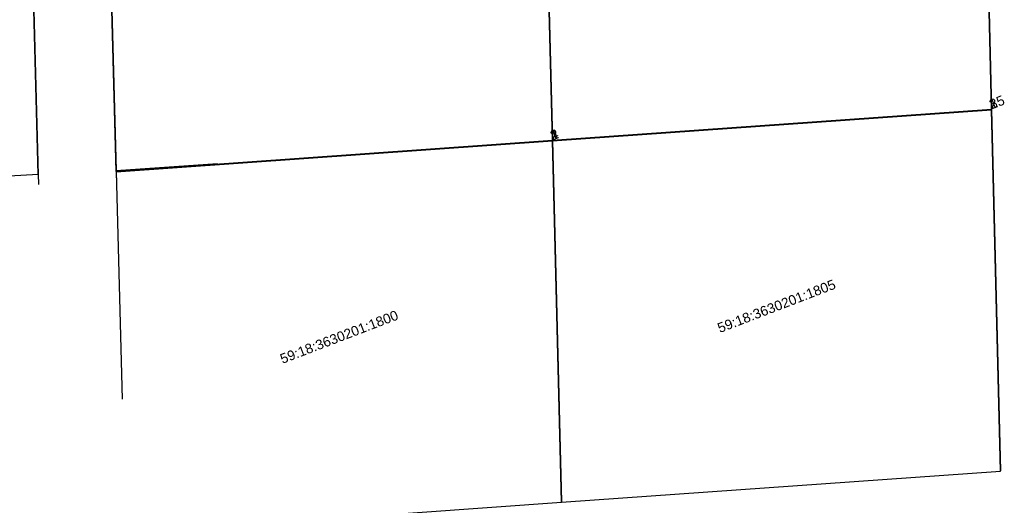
# Model space of a CAD drawing. Header units: millimetres. Extents: x -10 to 1169, y 1 to 1686.
# Tile 177 of 224: x 410 to 511, y 1463 to 1513. Entities that reach past the tile are written whole.
import ezdxf
from ezdxf.enums import TextEntityAlignment as Align

# ---------------------------------------------------------------- set-up
doc = ezdxf.new("R2010")
doc.units = ezdxf.units.MM
doc.layers.add('УЧАСТКИ', color=7, linetype='Continuous')
doc.styles.get("Standard").update_dxf_attribs({"font": 'arial.ttf'})

msp = doc.modelspace()

# ---------------------------------------------------------------- linework, layer by layer
at = {"layer": 'УЧАСТКИ', "color": 6, "linetype": 'Continuous', "lineweight": -2}
for p, q in [((508.42654, 1541.35838), (509.35155, 1503.3986)), ((509.35155, 1503.3986), (508.42654, 1541.35838)), ((509.35406, 1503.35971), (508.42906, 1541.31949)), ((463.46009, 1538.06511), (464.39594, 1500.21661)), ((464.39594, 1500.21661), (463.46009, 1538.06511)), ((464.39846, 1500.17771), (463.46261, 1538.02622)), ((410.72883, 1534.62974), (411.74144, 1496.69288)), ((411.74144, 1496.69288), (410.72883, 1534.62974)), ((411.74411, 1496.77454), (410.7315, 1534.7114)), ((419.72107, 1497.05668), (418.69346, 1535.11633)), ((418.69346, 1535.11633), (419.72107, 1497.05668)), ((418.69598, 1535.07743), (419.72358, 1497.01779)), ((418.69613, 1535.19799), (419.72374, 1497.13834)), ((509.35155, 1503.3986), (464.39594, 1500.21661)), ((464.39594, 1500.21661), (509.35155, 1503.3986)), ((464.39846, 1500.17771), (509.35406, 1503.35971)), ((509.35155, 1503.3986), (510.25277, 1466.39372)), ((510.25277, 1466.39372), (509.35155, 1503.3986)), ((510.25528, 1466.35483), (509.35406, 1503.35971)), ((464.39594, 1500.21661), (419.72107, 1497.05668)), ((419.72358, 1497.01779), (464.39846, 1500.17771)), ((464.39594, 1500.21661), (465.31583, 1463.21889)), ((465.31583, 1463.21889), (464.39594, 1500.21661)), ((465.31835, 1463.18), (464.39846, 1500.17771)), ((419.72374, 1497.13834), (430.11049, 1497.87301)), ((419.72374, 1497.13834), (419.76209, 1495.69989)), ((366.86346, 1494.03906), (411.74411, 1496.77454)), ((411.74411, 1496.77454), (411.77235, 1495.70738)), ((419.72358, 1497.01779), (420.34474, 1473.72146)), ((465.31835, 1463.18), (510.25528, 1466.35483)), ((425.47683, 1460.35192), (465.31835, 1463.18))]:
    msp.add_line(p, q, dxfattribs=at)

# ---------------------------------------------------------------- texts
at = {"layer": 'УЧАСТКИ', "color": 6, "lineweight": -2}
for s, p in [('2', (509.35155, 1503.3986)), ('3', (509.35155, 1503.3986)), ('15', (509.35155, 1503.3986)), ('2', (464.39594, 1500.21661)), ('1', (464.39594, 1500.21661)), ('4', (464.39594, 1500.21661)), ('4', (464.39594, 1500.21661))]:
    msp.add_text(s, height=1, rotation=21, dxfattribs=at).set_placement(p)
for s, p in [('59:18:3630201:1805', (487.33621, 1483.26985)), ('59:18:3630201:1800', (442.54897, 1480.10965))]:
    msp.add_text(s, height=1, rotation=21, dxfattribs=at).set_placement(p, align=Align.MIDDLE_CENTER)

doc.saveas('drawing.dxf')
